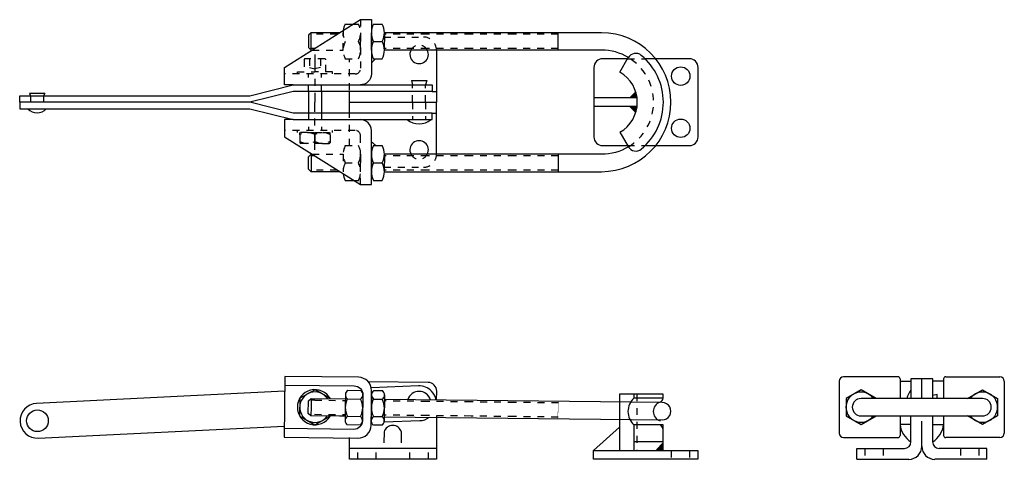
# Model space of a CAD drawing. Extents: x -25.9 to -11.7, y 21.7 to 28.
import ezdxf

# ---------------------------------------------------------------- set-up
doc = ezdxf.new("R2010")
doc.units = 0
doc.header["$LTSCALE"] = 0.2
doc.header["$MEASUREMENT"] = 0
doc.linetypes.add('CENTER', pattern=[2, 1.25, -0.25, 0.25, -0.25])
doc.linetypes.add('HIDDEN', pattern=[0.375, 0.25, -0.125])
doc.layers.get('0').update_dxf_attribs({"linetype": 'CONTINUOUS'})
for name, color, linetype in [('CENTER', 7, 'CENTER'), ('DIM', 7, 'CONTINUOUS'), ('HIDDEN', 7, 'HIDDEN')]:
    doc.layers.add(name, color=color, linetype=linetype)

msp = doc.modelspace()

# ---------------------------------------------------------------- linework, layer by layer
for p, q in [((-21.208, 27.956), (-21.088, 27.956)), ((-20.801, 27.956), (-20.676, 27.956)), ((-20.989, 27.831), (-20.989, 27.706)), ((-20.833, 27.581), (-20.833, 27.831)), ((-20.645, 27.831), (-20.645, 27.706)), ((-20.989, 27.581), (-20.989, 27.706)), ((-20.801, 27.706), (-20.676, 27.706)), ((-20.645, 27.581), (-20.645, 27.706)), ((-20.801, 27.456), (-20.676, 27.456)), ((-21.701, 26.081), (-21.685, 26.081)), ((-20.989, 26.081), (-20.989, 25.956)), ((-20.833, 26.081), (-20.833, 25.831)), ((-20.801, 26.206), (-20.676, 26.206)), ((-20.645, 26.081), (-20.645, 25.956)), ((-20.989, 25.831), (-20.989, 25.956)), ((-20.801, 25.956), (-20.676, 25.956)), ((-20.645, 25.831), (-20.645, 25.956)), ((-21.208, 25.706), (-21.088, 25.706)), ((-20.801, 25.706), (-20.676, 25.706)), ((-12.909, 22.566), (-12.909, 22.847)), ((-21.173, 22.685), (-20.986, 22.683)), ((-20.798, 22.681), (-20.673, 22.68)), ((-21.205, 22.627), (-21.208, 22.436)), ((-21.175, 22.56), (-20.987, 22.558)), ((-20.955, 22.625), (-20.96, 22.241)), ((-20.83, 22.623), (-20.833, 22.431)), ((-20.8, 22.556), (-20.675, 22.555)), ((-20.643, 22.621), (-20.647, 22.237)), ((-21.208, 22.436), (-21.21, 22.244)), ((-20.833, 22.431), (-20.835, 22.24)), ((-21.178, 22.31), (-20.99, 22.308)), ((-20.803, 22.306), (-20.678, 22.305)), ((-20.992, 22.183), (-21.179, 22.185)), ((-20.679, 22.18), (-20.804, 22.181))]:
    msp.add_line(p, q)
at = {"linetype": 'HIDDEN'}
for p, q in [((-21.088, 27.956), (-21.02, 27.956)), ((-21.239, 27.581), (-21.239, 27.831)), ((-20.989, 27.831), (-20.989, 27.706)), ((-20.989, 27.581), (-20.989, 27.706)), ((-21.208, 27.456), (-21.02, 27.456)), ((-21.754, 26.394), (-21.645, 26.394)), ((-21.645, 26.394), (-21.536, 26.394)), ((-21.864, 26.362), (-21.864, 26.269)), ((-21.536, 26.237), (-21.754, 26.237)), ((-21.645, 26.362), (-21.645, 26.269)), ((-21.426, 26.362), (-21.426, 26.269)), ((-21.239, 26.081), (-21.239, 25.831)), ((-21.208, 26.206), (-21.02, 26.206)), ((-20.989, 26.081), (-20.989, 25.956)), ((-21.208, 25.956), (-21.02, 25.956)), ((-20.989, 25.831), (-20.989, 25.956)), ((-21.088, 25.706), (-21.02, 25.706))]:
    msp.add_line(p, q, dxfattribs=at)
for points in [[(-21.958, 27.081), (-22.083, 27.081), (-22.083, 27.331), (-20.989, 28.019), (-20.833, 28.019), (-20.833, 27.237, -0.414214), (-20.989, 27.081, -0.414214)], [(-20.645, 25.831), (-17.52, 25.831, 1), (-17.52, 27.831), (-20.645, 27.831)], [(-17.133, 27.474, 0.136253), (-17.52, 27.581), (-20.645, 27.581)], [(-20.833, 27.401, 0.149189), (-20.778, 27.456, 1)], [(-25.778, 26.737, 0.439475), (-25.512, 26.737, 0.439475)], [(-21.958, 26.581), (-22.083, 26.581), (-22.083, 26.331), (-20.989, 25.644), (-20.833, 25.644), (-20.833, 26.425, 0.414214), (-20.989, 26.581, 0.414214)], [(-20.833, 26.261, -0.149189), (-20.778, 26.206, -1)], [(-17.133, 26.188, -0.136253), (-17.52, 26.081), (-20.645, 26.081)], [(-22.079, 22.758), (-21.079, 22.747, -0.414214), (-20.955, 22.62), (-20.96, 22.245, -0.414214), (-21.086, 22.122), (-22.086, 22.133)], [(-19.894, 22.545), (-19.892, 22.67, 0.414214), (-20.016, 22.797), (-20.876, 22.807, 0.414214)], [(-19.901, 22.546, 0.145116), (-19.967, 22.671, 0.211995), (-20.155, 22.747), (-20.833, 22.721, 1)], [(-22.083, 22.67), (-25.652, 22.495, 1), (-25.628, 21.995), (-22.083, 22.169, 1)], [(-20.647, 22.304), (-16.647, 22.258, 1), (-16.644, 22.508), (-20.644, 22.554)], [(-20.648, 22.228), (-20.137, 22.247, 0.152374), (-19.996, 22.297, 0.211995)], [(-20.401, 21.926), (-20.399, 22.083, 0.75), (-20.649, 22.085), (-20.651, 21.929)]]:
    msp.add_lwpolyline(points, format="xyb")
for points in [[(-21.287, 27.831), (-21.701, 27.831), (-21.739, 27.795), (-21.739, 27.617), (-21.701, 27.581), (-21.701, 27.706), (-21.701, 27.831)], [(-19.895, 27.581), (-19.895, 27.206), (-19.895, 26.831)], [(-25.895, 26.831), (-25.895, 26.925), (-22.583, 26.925), (-21.958, 27.081)], [(-21.958, 27.081), (-20.658, 27.081), (-19.958, 27.081), (-19.958, 26.987), (-21.958, 26.987), (-22.583, 26.831)], [(-22.583, 26.831), (-25.895, 26.831)], [(-25.895, 26.831), (-25.895, 26.737), (-22.583, 26.737), (-21.958, 26.581)], [(-21.958, 26.581), (-20.658, 26.581), (-19.958, 26.581), (-19.958, 26.675), (-21.958, 26.675), (-22.583, 26.831)], [(-19.895, 26.081), (-19.895, 26.456), (-19.895, 26.831)], [(-21.287, 25.831), (-21.701, 25.831), (-21.739, 25.867), (-21.739, 26.045), (-21.701, 26.081), (-21.701, 25.956), (-21.701, 25.831)], [(-12.752, 22.566), (-12.752, 22.816), (-12.752, 22.847), (-12.909, 22.847), (-13.065, 22.847), (-13.065, 22.816), (-13.065, 22.566)], [(-21.425, 22.563), (-21.425, 22.565), (-21.642, 22.693), (-21.862, 22.57), (-21.865, 22.317)], [(-13.567, 22.566), (-13.784, 22.691), (-14, 22.566), (-14, 22.316), (-13.784, 22.191), (-13.567, 22.316)], [(-12.25, 22.566), (-12.034, 22.691), (-11.817, 22.566), (-11.817, 22.316), (-12.034, 22.191), (-12.25, 22.316)], [(-21.209, 22.311), (-21.289, 22.312), (-21.702, 22.316), (-21.74, 22.352), (-21.738, 22.531), (-21.7, 22.566), (-21.701, 22.441), (-21.702, 22.316)], [(-21.7, 22.566), (-21.206, 22.561)], [(-21.865, 22.317), (-21.648, 22.188), (-21.428, 22.312), (-21.428, 22.313)], [(-19.895, 22.316), (-19.895, 22.191), (-19.895, 21.691), (-21.145, 21.691), (-21.145, 22.003)], [(-19.895, 21.847), (-21.145, 21.847)], [(-13.846, 21.691), (-13.846, 21.847)], [(-11.971, 21.691), (-11.971, 21.847)]]:
    msp.add_lwpolyline(points)
msp.add_lwpolyline([(-17.133, 27.474, -0.565361), (-17.133, 26.188)], format="xyb", dxfattribs=at)
for points in [[(-22.077, 22.883), (-22.082, 22.446), (-22.088, 22.008), (-21.025, 21.996, 0.414214), (-20.835, 22.181), (-20.833, 22.431), (-20.83, 22.681, 0.414214), (-21.015, 22.871)], [(-13.784, 22.316), (-12.034, 22.316, 1), (-12.034, 22.566), (-13.784, 22.566, 1)]]:
    msp.add_lwpolyline(points, format="xyb", close=True)
at = {"const_width": 0.005}
msp.add_lwpolyline([(-18.147, 22.275), (-18.144, 22.525)], dxfattribs=at)
for centre, radius, start, end in [((-20.973, 27.831), 0.266, 151.9275, 173.1811), ((-20.567, 27.831), 0.266, 151.9275, 208.0725), ((-20.911, 27.831), 0.266, 331.9275, 28.0725), ((-20.567, 27.581), 0.266, 151.9275, 208.0725), ((-20.911, 27.581), 0.266, 331.9275, 28.0725), ((-20.567, 26.081), 0.266, 151.9275, 208.0725), ((-20.911, 26.081), 0.266, 331.9275, 28.0725), ((-20.567, 25.831), 0.266, 151.9275, 208.0725), ((-20.911, 25.831), 0.266, 331.9275, 28.0725), ((-20.973, 25.831), 0.266, 186.8189, 208.0725), ((-21.128, 22.622), 0.078, 126.0369, 232.6342), ((-21.033, 22.621), 0.078, 306.0369, 52.6342), ((-20.753, 22.618), 0.078, 126.0369, 232.6342), ((-20.721, 22.618), 0.078, 306.0369, 52.6342), ((-21.645, 22.441), 0.219, 34.1854, 324.4856), ((-20.942, 22.433), 0.266, 151.263, 207.408), ((-21.223, 22.436), 0.266, 331.263, 27.408), ((-20.567, 22.428), 0.266, 151.263, 207.408), ((-20.911, 22.432), 0.266, 331.263, 27.408), ((-13.784, 22.441), 0.217, 35.2644, 324.7356), ((-12.034, 22.441), 0.217, 215.2644, 144.7356), ((-21.132, 22.247), 0.078, 126.0369, 232.6342), ((-21.038, 22.246), 0.078, 306.0369, 52.6342), ((-20.757, 22.243), 0.078, 126.0369, 232.6342), ((-20.725, 22.243), 0.078, 306.0369, 52.6342)]:
    msp.add_arc(centre, radius, start, end)
at = {"linetype": 'HIDDEN'}
for centre, radius, start, end in [((-21.254, 27.831), 0.266, 331.9275, 28.0725), ((-20.973, 27.831), 0.266, 173.1811, 208.0725), ((-20.973, 27.581), 0.266, 151.9275, 208.0725), ((-21.254, 27.581), 0.266, 331.9275, 28.0725), ((-21.754, 26.187), 0.207, 58.1092, 121.8908), ((-21.536, 26.187), 0.207, 58.1092, 121.8908), ((-21.754, 26.444), 0.207, 238.1092, 301.8908), ((-21.536, 26.444), 0.207, 238.1092, 301.8908), ((-20.973, 26.081), 0.266, 151.9275, 208.0725), ((-21.254, 26.081), 0.266, 331.9275, 28.0725), ((-20.973, 25.831), 0.266, 151.9275, 186.8189), ((-21.254, 25.831), 0.266, 331.9275, 28.0725)]:
    msp.add_arc(centre, radius, start, end, dxfattribs=at)
at = {"layer": 'CENTER'}
for p in [(-21.645, 27.518), (-21.645, 26.144)]:
    msp.add_line(p, (-21.645, 26.831), dxfattribs=at)
at = {"layer": 'DIM'}
for p, q in [((-18.145, 27.581), (-18.145, 27.831)), ((-17.144, 27.456), (-17.504, 27.456)), ((-17.254, 27.264), (-17.135, 27.472)), ((-16.254, 27.456), (-16.892, 27.456)), ((-17.629, 27.331), (-17.629, 26.331)), ((-16.129, 26.331), (-16.129, 27.331)), ((-20.254, 27.144), (-20.239, 27.081)), ((-20.254, 27.144), (-20.036, 27.144)), ((-20.036, 27.144), (-20.051, 27.081)), ((-25.535, 26.957), (-25.755, 26.957)), ((-25.755, 26.957), (-25.739, 26.925)), ((-25.535, 26.957), (-25.551, 26.925)), ((-21.739, 26.987), (-21.739, 26.675)), ((-21.551, 26.987), (-21.551, 26.675)), ((-21.145, 26.675), (-21.145, 26.987)), ((-19.958, 26.987), (-19.895, 26.987)), ((-21.145, 26.831), (-19.895, 26.831)), ((-17.008, 26.894), (-17.629, 26.894)), ((-19.958, 26.675), (-19.895, 26.675)), ((-17.008, 26.769), (-17.629, 26.769)), ((-21.864, 26.362), (-21.864, 26.394)), ((-21.426, 26.362), (-21.426, 26.394)), ((-17.254, 26.398), (-17.135, 26.191)), ((-21.864, 26.269), (-21.864, 26.253)), ((-21.426, 26.269), (-21.426, 26.253)), ((-18.145, 26.081), (-18.145, 25.831)), ((-17.504, 26.206), (-17.144, 26.206)), ((-16.892, 26.206), (-16.254, 26.206)), ((-13.252, 22.878), (-14.034, 22.878)), ((-13.221, 22.847), (-13.221, 22.566)), ((-12.596, 22.847), (-12.596, 22.566)), ((-12.565, 22.878), (-11.784, 22.878)), ((-14.096, 22.816), (-14.096, 22.066)), ((-13.221, 22.816), (-13.065, 22.816)), ((-12.596, 22.816), (-12.752, 22.816)), ((-11.721, 22.816), (-11.721, 22.066)), ((-17.259, 22.629), (-17.259, 21.816)), ((-16.634, 22.629), (-17.259, 22.629)), ((-17.053, 22.629), (-17.053, 22.572)), ((-16.634, 22.572), (-17.053, 22.572)), ((-16.634, 22.572), (-16.634, 22.629)), ((-12.69, 22.624), (-12.752, 22.61)), ((-12.69, 22.566), (-12.69, 22.624)), ((-13.221, 22.316), (-13.221, 22.035)), ((-13.065, 21.941), (-13.065, 22.316)), ((-12.752, 21.941), (-12.752, 22.316)), ((-12.596, 22.316), (-12.596, 22.035)), ((-17.259, 22.154), (-17.634, 21.816)), ((-17.053, 22.185), (-17.053, 21.816)), ((-16.634, 22.185), (-17.053, 22.185)), ((-16.634, 21.816), (-16.634, 22.185)), ((-13.065, 22.191), (-13.221, 22.191)), ((-12.909, 21.878), (-12.909, 22.242)), ((-12.752, 22.191), (-12.596, 22.191)), ((-14.034, 22.003), (-13.252, 22.003)), ((-11.784, 22.003), (-12.565, 22.003)), ((-16.634, 21.941), (-17.053, 21.941)), ((-13.846, 21.847), (-13.159, 21.847)), ((-11.971, 21.847), (-12.659, 21.847)), ((-17.634, 21.816), (-16.134, 21.816)), ((-17.634, 21.691), (-17.634, 21.816)), ((-16.134, 21.691), (-17.634, 21.691)), ((-16.134, 21.816), (-16.134, 21.691)), ((-13.846, 21.691), (-13.096, 21.691)), ((-11.971, 21.691), (-12.721, 21.691))]:
    msp.add_line(p, q, dxfattribs=at)
at = {"layer": 'DIM', "linetype": 'HIDDEN'}
for p, q in [((-21.801, 27.44), (-21.801, 27.269)), ((-21.504, 27.456), (-21.786, 27.456)), ((-21.723, 27.456), (-21.723, 27.331)), ((-21.567, 27.456), (-21.567, 27.331)), ((-21.489, 27.269), (-21.489, 27.44)), ((-21.145, 26.206), (-21.145, 27.456)), ((-17.144, 27.456), (-16.892, 27.456)), ((-21.898, 27.269), (-21.645, 27.269)), ((-21.898, 27.237), (-21.898, 27.269)), ((-21.723, 27.331), (-21.645, 27.311)), ((-21.567, 27.331), (-21.645, 27.311)), ((-21.392, 27.269), (-21.645, 27.269)), ((-21.392, 27.237), (-21.392, 27.269)), ((-21.898, 26.394), (-21.898, 26.425)), ((-21.754, 26.394), (-21.898, 26.394)), ((-21.536, 26.394), (-21.392, 26.394)), ((-21.392, 26.394), (-21.392, 26.425)), ((-21.754, 26.237), (-21.848, 26.237)), ((-21.536, 26.237), (-21.442, 26.237)), ((-17.144, 26.206), (-16.892, 26.206)), ((-17.009, 22.629), (-17.009, 21.816)), ((-16.517, 21.816), (-16.517, 21.691)), ((-16.251, 21.816), (-16.251, 21.691))]:
    msp.add_line(p, q, dxfattribs=at)
at = {"layer": 'DIM'}
for centre, radius in [((-16.379, 27.206), 0.133), ((-16.379, 26.456), 0.133), ((-25.64, 22.245), 0.156)]:
    msp.add_circle(centre, radius, dxfattribs=at)
for centre, radius, start, end in [((-20.145, 27.519), 0.133, 151.9706, 28.0294), ((-17.026, 27.409), 0.125, 50.4059, 150), ((-17.504, 26.831), 0.875, 309.5941, 50.4059), ((-17.504, 27.331), 0.125, 90, 180), ((-16.254, 27.331), 0.125, 0, 90), ((-17.504, 26.831), 0.5, 300, 60), ((-20.145, 26.786), 0.267, 230.0196, 309.9804), ((-21.848, 26.253), 0.0156, 180, 270), ((-21.442, 26.253), 0.0156, 270, 0), ((-20.145, 26.144), 0.133, 331.9706, 208.0294), ((-17.504, 26.331), 0.125, 180, 270), ((-16.254, 26.331), 0.125, 270, 0), ((-17.026, 26.253), 0.125, 210, 309.5941), ((-14.034, 22.816), 0.0625, 90, 180), ((-13.252, 22.847), 0.0312, 0, 90), ((-12.565, 22.847), 0.0312, 90, 180), ((-11.784, 22.816), 0.0625, 0, 90), ((-21.645, 22.441), 0.253, 28.9968, 329.6742), ((-12.86, 22.514), 0.268, 140.0568, 168.8982), ((-20.146, 22.497), 0.172, 16.792, 161.8791), ((-16.879, 22.379), 0.26, 131.9695, 228.0305), ((-16.696, 22.572), 0.0625, 287.9202, 0), ((-16.634, 22.379), 0.141, 107.9202, 252.0798), ((-16.7, 22.128), 0.0625, 359.3355, 71.4153), ((-12.875, 22.233), 0.349, 187.0102, 237.017), ((-12.942, 22.233), 0.349, 302.983, 352.9898), ((-14.034, 22.066), 0.0625, 180, 270), ((-13.252, 22.035), 0.0312, 270, 0), ((-12.565, 22.035), 0.0312, 180, 270), ((-11.784, 22.066), 0.0625, 270, 0), ((-13.159, 21.941), 0.0938, 270, 0), ((-13.096, 21.878), 0.188, 270, 0), ((-12.721, 21.878), 0.188, 180, 270), ((-12.659, 21.941), 0.0938, 180, 270)]:
    msp.add_arc(centre, radius, start, end, dxfattribs=at)
at = {"layer": 'DIM', "linetype": 'HIDDEN'}
for centre, start, end in [((-21.786, 27.44), 90, 180), ((-21.504, 27.44), 0, 90)]:
    msp.add_arc(centre, 0.0156, start, end, dxfattribs=at)
at = {"layer": 'DIM'}
for points in [[(-17.125, 26.894), (-17.029, 26.986), (-17.008, 26.894), (-17.016, 26.937)], [(-17.125, 26.769), (-17.029, 26.676), (-17.008, 26.769), (-17.016, 26.725)], [(-16.634, 21.941), (-16.747, 21.816), (-16.634, 21.816), (-16.688, 21.816)]]:
    msp.add_solid(points, dxfattribs=at)
at = {"layer": 'HIDDEN'}
for p, q in [((-20.989, 28.019), (-20.989, 27.315)), ((-21.324, 27.808), (-21.701, 27.808)), ((-20.02, 27.808), (-20.646, 27.808)), ((-19.394, 27.808), (-20.02, 27.808)), ((-18.768, 27.808), (-19.394, 27.808)), ((-18.145, 27.808), (-18.768, 27.808)), ((-20.652, 27.769), (-20.083, 27.769)), ((-21.648, 27.604), (-21.701, 27.604)), ((-21.685, 27.581), (-21.239, 27.581)), ((-20.02, 27.604), (-20.646, 27.604)), ((-19.394, 27.604), (-20.02, 27.604)), ((-18.768, 27.604), (-19.394, 27.604)), ((-18.145, 27.604), (-18.768, 27.604)), ((-21.067, 27.237), (-22.083, 27.237)), ((-21.739, 26.987), (-21.739, 27.237)), ((-21.551, 26.987), (-21.551, 27.237)), ((-20.239, 26.831), (-20.239, 27.081)), ((-20.051, 26.831), (-20.051, 27.081)), ((-25.739, 26.925), (-25.739, 26.737)), ((-25.551, 26.925), (-25.551, 26.737)), ((-20.239, 26.831), (-20.239, 26.581)), ((-20.051, 26.831), (-20.051, 26.581)), ((-21.739, 26.675), (-21.739, 26.425)), ((-21.551, 26.675), (-21.551, 26.425)), ((-21.067, 26.425), (-22.083, 26.425)), ((-20.989, 25.644), (-20.989, 26.347)), ((-21.685, 26.081), (-21.239, 26.081)), ((-21.648, 26.058), (-21.701, 26.058)), ((-20.02, 26.058), (-20.646, 26.058)), ((-19.394, 26.058), (-20.02, 26.058)), ((-18.768, 26.058), (-19.394, 26.058)), ((-18.142, 26.058), (-18.768, 26.058)), ((-21.324, 25.854), (-21.701, 25.854)), ((-20.652, 25.894), (-20.083, 25.894)), ((-20.02, 25.854), (-20.646, 25.854)), ((-19.394, 25.854), (-20.02, 25.854)), ((-18.768, 25.854), (-19.394, 25.854)), ((-18.142, 25.854), (-18.768, 25.854)), ((-21.647, 22.543), (-21.7, 22.543)), ((-21.647, 22.543), (-21.206, 22.538)), ((-20.019, 22.524), (-20.645, 22.531)), ((-19.393, 22.517), (-20.019, 22.524)), ((-18.767, 22.509), (-19.393, 22.517)), ((-18.141, 22.502), (-18.767, 22.509)), ((-21.649, 22.339), (-21.209, 22.334)), ((-20.021, 22.32), (-20.647, 22.327)), ((-19.395, 22.313), (-20.021, 22.32)), ((-18.769, 22.305), (-19.395, 22.313)), ((-18.143, 22.298), (-18.769, 22.305)), ((-21.028, 21.691), (-21.028, 21.847)), ((-20.762, 21.691), (-20.762, 21.847)), ((-20.278, 21.691), (-20.278, 21.847)), ((-20.012, 21.691), (-20.012, 21.847)), ((-13.729, 21.847), (-13.729, 21.691)), ((-13.463, 21.847), (-13.463, 21.691)), ((-12.354, 21.847), (-12.354, 21.691)), ((-12.088, 21.847), (-12.088, 21.691))]:
    msp.add_line(p, q, dxfattribs=at)
msp.add_lwpolyline([(-20.083, 25.894, 0.414214), (-19.895, 26.081, 0.414214)], format="xyb", dxfattribs=at)
for centre, radius, start, end in [((-20.145, 27.519), 0.133, 28.0294, 151.9706), ((-20.083, 27.581), 0.188, 0, 90), ((-21.067, 27.315), 0.0781, 270, 0), ((-21.067, 26.347), 0.0781, 0, 90), ((-20.145, 26.144), 0.133, 208.0294, 331.9706)]:
    msp.add_arc(centre, radius, start, end, dxfattribs=at)

doc.saveas('drawing.dxf')
